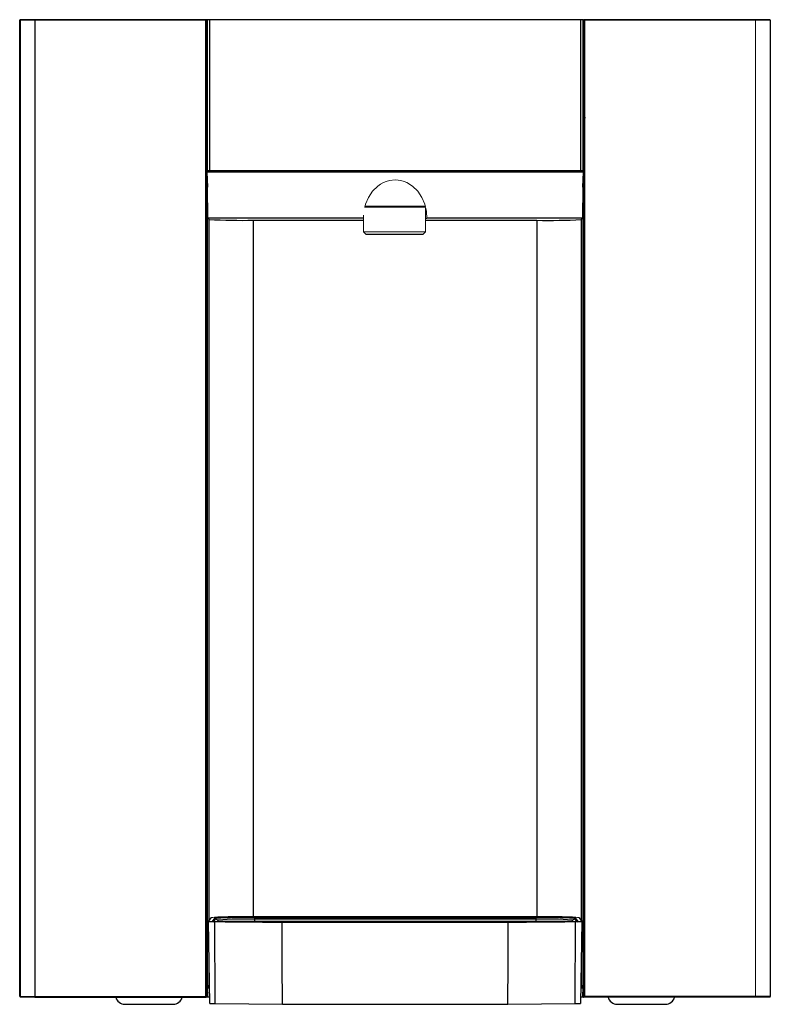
# Model space of a CAD drawing. Header units: millimetres. Extents: x -157 to 163, y -21 to 400.
import ezdxf

# ---------------------------------------------------------------- set-up
doc = ezdxf.new("R2010")
doc.units = ezdxf.units.MM

msp = doc.modelspace()

# ---------------------------------------------------------------- linework, layer by layer
at = {"color": 7, "linetype": 'Continuous', "lineweight": 25}
for p, q in [((-157.43, -17.2), (-157.43, 399.3)), ((-157.19, 399.3), (-157.19, -17.2)), ((-156.94, 399.55), (-157.18, 399.55)), ((-151, 399.3), (-151, -17.2)), ((-77.98, -17.2), (-77.98, 399.3)), ((-77.79, 399.55), (-77.93, 399.55)), ((-77.68, -17.2), (-77.68, 399.3)), ((83.04, 399.48), (-77.62, 399.48)), ((-77.54, 396.05), (-77.54, 399.3)), ((-76.54, 399.48), (-76.54, 334.49)), ((81.96, 334.49), (81.96, 399.48)), ((83.11, 399.3), (82.96, 399.3)), ((83.41, 399.3), (83.41, -17.2)), ((162.71, 399.3), (162.71, -17.2)), ((-77.54, 397.56), (-77.29, 397.56)), ((82.71, 397.56), (82.96, 397.56)), ((82.95, 360.3), (82.71, 360.3)), ((82.95, 334.49), (-77.53, 334.49)), ((-77.29, 335.23), (82.71, 335.23)), ((-77.19, 314.81), (-77.39, 328.17)), ((82.81, 328.17), (82.62, 314.81)), ((82.72, 329.3), (82.81, 329.3)), ((-10.18, 320.04), (15.7, 320.04)), ((-10.8, 314.81), (-77.19, 314.81)), ((-76.69, 314.3), (-77.19, 314.81)), ((-57.69, 313.98), (-10.8, 313.98)), ((15.7, 313.98), (63.11, 313.98)), ((82.62, 314.81), (16.21, 314.81)), ((82.62, 314.81), (82.11, 314.3)), ((-9.8, 308.04), (14.7, 308.04)), ((62.71, 16.86), (-57.28, 16.86)), ((-57.28, 16.86), (-57.28, 14.82)), ((20.72, 16.9), (57.69, 16.9)), ((62.71, 16.86), (62.71, 14.82)), ((-76.96, 14.86), (-75.78, 16.46)), ((-76.35, -20.13), (-76.96, 14.86)), ((-74.2, 16.46), (-75.38, 14.86)), ((-74.25, 14.76), (-45.48, 14.52)), ((-74, -20.22), (-74.25, 14.76)), ((-73.09, 14.8), (-72.87, 14.79)), ((-57.28, 16.51), (62.71, 16.51)), ((62.71, 15.82), (-57.28, 15.82)), ((73.44, 14.82), (-48.53, 14.82)), ((50.9, 14.52), (-45.48, 14.52)), ((50.69, 14.55), (-45.27, 14.55)), ((-45.27, 14.55), (50.69, 14.55)), ((50.9, 14.52), (79.67, 14.76)), ((78.34, 14.8), (78.58, 14.81)), ((79.42, -20.22), (79.67, 14.76)), ((80.8, 14.86), (79.62, 16.46)), ((81.2, 16.46), (82.39, 14.86)), ((82.39, 14.86), (81.78, -20.13)), ((-76.69, -12.14), (-77.39, -12.85)), ((-76.49, -12.1), (-76.69, -12.14)), ((82.11, -12.14), (81.92, -12.1)), ((82.81, -12.85), (82.11, -12.14)), ((-77.51, -15.95), (-77.51, -17.2)), ((-77.39, -12.85), (-77.29, -12.94)), ((-77.35, -15.39), (-77.39, -15.35)), ((-77.35, -15.39), (-77.35, -17.45)), ((-77.28, -17.45), (-77.28, -13.44)), ((82.71, -12.94), (82.81, -12.85)), ((82.71, -13.44), (82.71, -17.45)), ((82.81, -15.35), (82.77, -15.39)), ((82.77, -17.45), (82.77, -15.39)), ((82.94, -15.95), (82.94, -17.2)), ((-157.29, -17.2), (-77.51, -17.2)), ((-112.58, -20.5), (-92, -20.5)), ((-76.4, -17.45), (-77.93, -17.45)), ((-74, -20.22), (-45.4, -20.46)), ((-45.4, -20.46), (50.82, -20.46)), ((50.82, -20.46), (79.42, -20.22)), ((83.19, -17.45), (81.82, -17.45)), ((162.71, -17.2), (82.94, -17.2)), ((97.42, -20.5), (118, -20.5))]:
    msp.add_line(p, q, dxfattribs=at)
at = {"color": 144, "linetype": 'Continuous', "lineweight": 18}
for p, q in [((-77.98, 399.3), (-157.29, 399.3)), ((-157.29, -17.2), (-157.29, 399.3)), ((-151.03, 399.48), (-149.78, 399.48)), ((-77.54, 399.3), (-77.68, 399.3)), ((-77.29, 335.23), (-77.29, 399.48)), ((82.71, 335.23), (82.71, 399.48)), ((82.96, 399.3), (82.96, 396.05)), ((83.11, -17.2), (83.11, 399.3)), ((162.71, 399.3), (83.41, 399.3)), ((155.21, 399.48), (156.13, 399.48)), ((156.43, -17.2), (156.43, 399.3)), ((162.62, -17.2), (162.62, 399.3)), ((-77.39, 396.48), (-77.54, 396.48)), ((-77.54, 396.05), (-77.39, 396.05)), ((-77.53, 337.91), (-77.53, 396.05)), ((-77.53, 394.85), (-77.44, 394.85)), ((-77.39, 396.05), (-77.39, 397.07)), ((-77.39, 397.07), (-77.29, 397.07)), ((82.71, 397.07), (82.81, 397.07)), ((82.81, 397.07), (82.81, 396.05)), ((82.96, 396.48), (82.81, 396.48)), ((82.81, 396.05), (82.96, 396.05)), ((82.86, 394.85), (82.95, 394.85)), ((82.95, 396.05), (82.95, 337.91)), ((-77.53, 391.2), (-77.29, 391.2)), ((-77.53, 390.98), (-77.29, 390.98)), ((82.71, 391.2), (82.95, 391.2)), ((82.71, 390.98), (82.95, 390.98)), ((-77.53, 370.9), (-77.29, 370.9)), ((82.71, 370.9), (82.95, 370.9)), ((82.71, 360.6), (82.95, 360.6)), ((83.82, 357.78), (82.71, 356.73)), ((82.95, 342.05), (82.71, 342.05)), ((82.95, 340.55), (82.71, 340.55)), ((82.71, 340.3), (82.95, 340.3)), ((-77.29, 338), (-77.53, 337.91)), ((82.95, 337.91), (82.71, 338)), ((-77.53, 334.49), (-77.25, 328.17)), ((-77.29, 335.23), (-76.55, 334.49)), ((-77.28, 334.49), (-77.28, 335.23)), ((81.97, 334.49), (82.71, 335.23)), ((82.67, 328.17), (82.95, 334.49)), ((82.71, 335.23), (82.71, 334.49)), ((-77.39, -15.49), (-77.39, 331.33)), ((-77.25, 328.17), (-77.39, 328.17)), ((82.81, 328.17), (82.67, 328.17)), ((82.81, 329), (82.71, 329)), ((82.81, 331.33), (82.81, -15.49)), ((15.7, 319.54), (-10.37, 319.54)), ((-10.8, 316.14), (-10.8, 309.04)), ((15.7, 309.04), (15.7, 319.17)), ((15.7, 316.47), (16.1, 316.47)), ((-10.8, 309.04), (-9.8, 308.04)), ((15.7, 309.04), (-10.8, 309.04)), ((14.7, 308.04), (15.7, 309.04)), ((-57.28, 16.89), (20.69, 16.89)), ((20.69, 16.89), (20.72, 16.9)), ((57.69, 16.9), (57.71, 16.89)), ((57.71, 16.89), (62.71, 16.89)), ((-72.76, 15.46), (-73.24, 14.82)), ((-72.75, 14.82), (-72.76, 15.46)), ((-45.05, 14.82), (-45.05, 14.55)), ((50.47, 14.55), (50.47, 14.82)), ((78.66, 14.82), (78.19, 15.46)), ((-77.51, -15.95), (-77.49, -15.46)), ((-77.35, -15.95), (-77.51, -15.95)), ((-77.49, -15.46), (-77.39, -15.49)), ((82.94, -15.95), (82.77, -15.95)), ((82.81, -15.49), (82.91, -15.46)), ((82.91, -15.46), (82.94, -15.95))]:
    msp.add_line(p, q, dxfattribs=at)
at = {"color": 8, "linetype": 'Continuous', "lineweight": 25}
for p, q in [((-77.53, 390.3), (-77.29, 390.3)), ((82.71, 390.3), (82.95, 390.3)), ((-77.29, 372.7), (-77.53, 372.7)), ((-77.29, 370), (-77.53, 370)), ((82.95, 372.7), (82.71, 372.7)), ((82.95, 370), (82.71, 370)), ((82.95, 360.55), (82.71, 360.55)), ((83.65, 357.96), (82.71, 357.08)), ((82.95, 341.8), (82.71, 341.8)), ((82.95, 340.8), (82.71, 340.8)), ((82.71, 329.05), (82.81, 329.05)), ((-76.69, 15.24), (-76.69, 314.3)), ((-57.69, 16.89), (-57.69, 313.98)), ((63.11, 313.98), (63.11, 16.89)), ((82.11, 314.3), (82.11, 15.24)), ((-74.7, 14.81), (-73.72, 16.13)), ((-74.17, 16.47), (-74.2, 16.46)), ((78.19, 15.46), (78.17, 14.82)), ((79.15, 16.13), (80.12, 14.81)), ((79.62, 16.46), (79.59, 16.47)), ((-76.69, -12.14), (-76.69, -1.14)), ((82.11, -1.14), (82.11, -12.14)), ((-77.29, -12.94), (-76.48, -12.94)), ((-77.28, -13.44), (-76.47, -13.44)), ((81.89, -13.44), (82.71, -13.44)), ((81.9, -12.94), (82.71, -12.94))]:
    msp.add_line(p, q, dxfattribs=at)
at = {"color": 7, "linetype": 'Continuous', "lineweight": 25, "flags": 128}
for points in [[(-151, 399.3), (-151, 399.35), (-151, 399.4), (-150.99, 399.44), (-150.98, 399.48), (-150.96, 399.51), (-150.94, 399.53), (-150.93, 399.55), (-150.91, 399.55)], [(156.43, 399.3), (156.42, 399.35), (156.42, 399.4), (156.41, 399.44), (156.4, 399.48), (156.38, 399.51), (156.37, 399.53), (156.35, 399.55), (156.33, 399.55)], [(-45.4, -20.46), (-45.44, -2.97), (-45.48, 14.52)], [(2.71, 14.82), (-10, 14.82), (-22.7, 14.82), (-33.79, 14.82), (-44.88, 14.82)], [(50.3, 14.82), (39.85, 14.82), (29.4, 14.82), (16.06, 14.82), (2.71, 14.82)], [(50.82, -20.46), (50.86, -2.97), (50.9, 14.52)], [(-150.91, -17.45), (-150.93, -17.45), (-150.94, -17.43), (-150.96, -17.41), (-150.98, -17.38), (-150.99, -17.34), (-151, -17.3), (-151, -17.25), (-151, -17.2)], [(156.33, -17.45), (156.35, -17.45), (156.37, -17.43), (156.38, -17.41), (156.4, -17.38), (156.41, -17.34), (156.42, -17.3), (156.42, -17.25), (156.43, -17.2)]]:
    msp.add_lwpolyline(points, dxfattribs=at)
at = {"color": 144, "linetype": 'Continuous', "lineweight": 18, "flags": 128}
msp.add_lwpolyline([(-10.2, 319.54), (-9.91, 320.81), (-8.67, 323.75), (-6.92, 326.37), (-4.75, 328.51), (-3.56, 329.35), (-2.31, 330.04), (-1.06, 330.55), (0.23, 330.91), (2.71, 331.19), (3.96, 331.12), (5.19, 330.91), (6.48, 330.55), (7.73, 330.04), (10.17, 328.51), (12.34, 326.37), (14.1, 323.75), (15.33, 320.81), (16.02, 317.77), (16.21, 314.81), (16.21, 314.81)], dxfattribs=at)
at = {"color": 7, "linetype": 'Continuous', "lineweight": 25}
for centre, radius, start, end in [((-157.18, 399.3), 0.25, 90, 180), ((-156.94, 399.3), 0.25, 90.0011, 180.0011), ((162.37, 399.3), 0.25, 359.9989, 89.9989), ((162.46, 399.3), 0.25, 0, 90), ((-61.89, 623.22), 309.27, 267.2571, 270.7775), ((68.19, 571.7), 257.77, 268.8706, 273.0948), ((-74.79, 36.78), 22.03, 264.3232, 271.3982), ((-73.22, 64.94), 50.15, 268.0437, 269.5698), ((-74.2, 15.96), 0.5, 19.4727, 89.9739), ((-61.3, -164.77), 181.32, 88.7314, 93.9294), ((-72.78, 16.46), 1, 199.4726, 270.9735), ((-61.06, -154.87), 170.73, 88.7314, 93.9294), ((66.72, -164.77), 181.32, 86.0706, 91.2686), ((66.49, -154.87), 170.73, 86.0706, 91.2686), ((78.2, 16.46), 1, 269.0265, 340.5274), ((79.62, 15.96), 0.5, 90.0261, 160.5273), ((80.21, 36.78), 22.03, 268.6018, 275.6768), ((-84.75, -13.32), 7.46, 359.0631, 2.9023), ((90.17, -13.32), 7.46, 177.0977, 180.9369), ((-156.94, -17.2), 0.25, 179.9989, 269.9989), ((-112.58, -16.5), 4, 194.021, 270), ((-92, -16.5), 4, 270, 346.054), ((-77.63, -17.26), 0.355, 170.2733, 212.3435), ((-77.93, -17.2), 0.25, 270.0393, 0.0393), ((-77.76, -17.2), 0.25, 269.9607, 359.9607), ((-74.46, -1.1), 19.12, 264.3232, 271.3982), ((79.88, -1.1), 19.12, 268.6018, 275.6768), ((83.19, -17.2), 0.25, 180.0377, 270.0409), ((83.36, -17.2), 0.25, 179.9607, 269.9607), ((83.06, -17.26), 0.355, 327.6565, 9.7267), ((97.42, -16.5), 4, 194.021, 270), ((118, -16.5), 4, 270, 346.054), ((162.37, -17.2), 0.25, 270.0011, 0.0011)]:
    msp.add_arc(centre, radius, start, end, dxfattribs=at)
at = {"color": 144, "linetype": 'Continuous', "lineweight": 18}
for points, knots in [([(-157.04, 399.55), (-157.1, 399.55), (-157.17, 399.52), (-157.26, 399.43), (-157.29, 399.37), (-157.29, 399.3)], [0, 0, 0, 0, 0.5, 0.5, 1, 1, 1, 1]), ([(-77.54, 399.3), (-77.54, 399.37), (-77.57, 399.43), (-77.66, 399.52), (-77.72, 399.55), (-77.79, 399.55)], [0, 0, 0, 0, 0.5, 0.5, 1, 1, 1, 1]), ([(162.71, 399.3), (162.71, 399.37), (162.68, 399.43), (162.59, 399.52), (162.53, 399.55), (162.46, 399.55)], [0, 0, 0, 0, 0.5, 0.5, 1, 1, 1, 1]), ([(-77.44, 394.85), (-77.43, 394.85), (-77.42, 394.85), (-77.36, 394.85), (-77.32, 394.85), (-77.29, 394.85), (-77.29, 394.85)], [0, 0, 0, 0, 0.4749473, 0.729891, 0.990776, 1, 1, 1, 1]), ([(82.71, 394.85), (82.71, 394.85), (82.74, 394.85), (82.78, 394.85), (82.84, 394.85), (82.86, 394.85), (82.86, 394.85)], [0, 0, 0, 0, 0.008803, 0.263857, 0.524854, 1, 1, 1, 1]), ([(16.21, 314.81), (16.19, 314.8), (16.15, 314.79), (15.97, 314.77), (15.78, 314.76), (15.7, 314.75)], [0, 0, 0, 0, 0.372739, 0.743854, 1, 1, 1, 1]), ([(-75.78, 16.46), (-75.7, 16.49), (-75.53, 16.54), (-74.65, 16.61), (-73.67, 16.66), (-73.27, 16.67)], [0, 0, 0, 0, 0.360962, 0.743052, 1, 1, 1, 1]), ([(77.1, 16.73), (77.44, 16.72), (78.19, 16.7), (79.05, 16.66), (80.08, 16.61), (80.96, 16.54), (81.12, 16.49), (81.2, 16.46)], [0, 0, 0, 0, 0.125684, 0.278167, 0.430694, 0.72344, 1, 1, 1, 1]), ([(79.02, 14.79), (79.07, 14.79), (79.17, 14.8), (79.32, 14.8), (79.47, 14.8), (79.61, 14.8), (79.82, 14.81), (80.07, 14.81), (80.34, 14.82), (80.55, 14.83), (80.69, 14.84), (80.76, 14.85), (80.8, 14.85), (80.8, 14.86), (80.8, 14.86)], [0, 0, 0, 0, 0.049056, 0.097896, 0.146679, 0.195565, 0.244712, 0.372226, 0.500028, 0.627536, 0.755343, 0.836951, 0.918256, 1, 1, 1, 1]), ([(-157.29, -17.2), (-157.29, -17.27), (-157.26, -17.33), (-157.17, -17.42), (-157.1, -17.45), (-157.04, -17.45)], [0, 0, 0, 0, 0.5, 0.5, 1, 1, 1, 1]), ([(156.33, -17.45), (155.71, -17.45), (154.47, -17.45), (152.6, -17.45), (150.73, -17.45), (148.86, -17.45), (146.99, -17.45), (145.11, -17.45), (143.22, -17.45), (141.34, -17.45), (139.45, -17.45), (137.56, -17.45), (135.66, -17.45), (133.76, -17.45), (131.86, -17.45), (129.95, -17.45), (128.04, -17.45), (126.13, -17.45), (124.21, -17.45), (122.29, -17.45), (119.79, -17.45), (116.71, -17.45), (113.04, -17.45), (109.36, -17.45), (105.67, -17.45), (101.98, -17.45), (98.27, -17.45), (94.56, -17.45), (90.83, -17.45), (87.1, -17.45), (84.6, -17.45), (83.36, -17.45)], [0, 0, 0, 0, 0.026332, 0.052659, 0.078981, 0.105298, 0.131612, 0.157923, 0.184232, 0.210539, 0.236846, 0.263152, 0.289458, 0.315765, 0.342074, 0.368386, 0.3947, 0.421018, 0.447341, 0.473668, 0.500001, 0.550027, 0.600035, 0.65003, 0.700017, 0.749999, 0.799981, 0.849967, 0.899963, 0.949972, 1, 1, 1, 1]), ([(162.46, -17.45), (162.53, -17.45), (162.59, -17.42), (162.68, -17.33), (162.71, -17.27), (162.71, -17.2)], [0, 0, 0, 0, 0.5, 0.5, 1, 1, 1, 1])]:
    msp.add_open_spline(points, degree=3, knots=knots, dxfattribs=at)
at = {"color": 7, "linetype": 'Continuous', "lineweight": 25}
for points, knots in [([(-150.91, 399.55), (-150.99, 399.55), (-151.17, 399.55), (-151.42, 399.55), (-151.67, 399.55), (-151.91, 399.55), (-152.28, 399.55), (-152.75, 399.55), (-153.32, 399.55), (-153.86, 399.55), (-154.55, 399.55), (-155.15, 399.55), (-155.67, 399.55), (-156.12, 399.55), (-156.55, 399.55), (-156.78, 399.55), (-156.88, 399.55), (-156.91, 399.55), (-156.94, 399.55), (-156.94, 399.55), (-156.94, 399.55)], [0, 0, 0, 0, 0.024463, 0.048924, 0.073384, 0.097842, 0.122299, 0.183469, 0.244602, 0.308647, 0.372343, 0.500042, 0.564087, 0.627783, 0.755481, 0.877681, 0.896193, 0.938679, 0.97679, 1, 1, 1, 1]), ([(-77.93, 399.55), (-78.56, 399.55), (-79.81, 399.55), (-81.68, 399.55), (-83.54, 399.55), (-85.41, 399.55), (-87.27, 399.55), (-89.13, 399.55), (-90.99, 399.55), (-92.85, 399.55), (-94.7, 399.55), (-99.03, 399.55), (-105.79, 399.55), (-112.77, 399.55), (-118.85, 399.55), (-123.51, 399.55), (-128.7, 399.55), (-132.9, 399.55), (-136.68, 399.55), (-140.25, 399.55), (-143.82, 399.55), (-147.37, 399.55), (-149.73, 399.55), (-150.91, 399.55)], [0, 0, 0, 0, 0.02501, 0.050017, 0.075023, 0.100026, 0.125027, 0.150026, 0.175023, 0.200018, 0.22501, 0.25, 0.375081, 0.499998, 0.535141, 0.625032, 0.692446, 0.749997, 0.800016, 0.850026, 0.900027, 0.950018, 1, 1, 1, 1]), ([(156.33, 399.55), (155.74, 399.55), (154.56, 399.55), (152.79, 399.55), (151.02, 399.55), (149.24, 399.55), (147.46, 399.55), (145.67, 399.55), (143.88, 399.55), (142.09, 399.55), (140.3, 399.55), (136.11, 399.55), (129.48, 399.55), (122.56, 399.55), (116.47, 399.55), (111.76, 399.55), (106.48, 399.55), (102.16, 399.55), (98.27, 399.55), (94.55, 399.55), (90.83, 399.55), (87.1, 399.55), (84.6, 399.55), (83.36, 399.55)], [0, 0, 0, 0, 0.02501, 0.050017, 0.075023, 0.100026, 0.125027, 0.150026, 0.175023, 0.200018, 0.22501, 0.25, 0.375081, 0.499998, 0.535141, 0.625032, 0.692446, 0.749997, 0.800016, 0.850026, 0.900027, 0.950018, 1, 1, 1, 1]), ([(162.37, 399.55), (162.36, 399.55), (162.36, 399.55), (162.35, 399.55), (162.32, 399.55), (162.29, 399.55), (162.24, 399.55), (162.13, 399.55), (161.95, 399.55), (161.72, 399.55), (161.33, 399.55), (160.84, 399.55), (160.27, 399.55), (159.64, 399.55), (158.76, 399.55), (157.92, 399.55), (157.32, 399.55), (156.98, 399.55), (156.63, 399.55), (156.41, 399.55), (156.33, 399.55)], [0, 0, 0, 0, 0.024463, 0.048924, 0.073384, 0.097842, 0.122299, 0.183469, 0.244602, 0.308647, 0.372343, 0.500042, 0.564087, 0.627783, 0.755481, 0.877681, 0.896193, 0.938679, 0.97679, 1, 1, 1, 1]), ([(-57.28, 16.86), (-58.31, 16.85), (-60.41, 16.85), (-63.53, 16.83), (-66.53, 16.79), (-69.22, 16.74), (-71.42, 16.68), (-73, 16.61), (-73.96, 16.54), (-74.11, 16.49), (-74.17, 16.47)], [0, 0, 0, 0, 0.117617, 0.242118, 0.371672, 0.503908, 0.636145, 0.765699, 0.8902, 1, 1, 1, 1]), ([(79.59, 16.47), (79.53, 16.49), (79.38, 16.54), (78.42, 16.61), (76.84, 16.68), (74.64, 16.74), (71.96, 16.79), (68.95, 16.83), (65.83, 16.85), (63.73, 16.85), (62.71, 16.86)], [0, 0, 0, 0, 0.10955, 0.234086, 0.363676, 0.49595, 0.628224, 0.757814, 0.88235, 1, 1, 1, 1]), ([(-73.59, 14.79), (-73.18, 14.79), (-72.35, 14.78), (-71.11, 14.77), (-69.86, 14.75), (-68.61, 14.74), (-67.35, 14.73), (-66.09, 14.72), (-64.82, 14.71), (-63.55, 14.69), (-62.28, 14.68), (-61.01, 14.67), (-59.37, 14.66), (-57.37, 14.64), (-55.01, 14.62), (-52.63, 14.6), (-50.25, 14.59), (-47.85, 14.57), (-46.25, 14.56), (-45.45, 14.56)], [0, 0, 0, 0, 0.045454, 0.090901, 0.136343, 0.181783, 0.227223, 0.272665, 0.318113, 0.363568, 0.409032, 0.454509, 0.500001, 0.583386, 0.666729, 0.750047, 0.833355, 0.916668, 1, 1, 1, 1]), ([(-45.05, 14.82), (-49.82, 14.82), (-54.54, 14.82), (-61.51, 14.82), (-63.82, 14.82), (-68.4, 14.82), (-70.67, 14.82), (-72.92, 14.82)], [0, 0, 0, 0, 0.5, 0.5, 0.75, 0.75, 1, 1, 1, 1]), ([(78.34, 14.82), (76.09, 14.82), (73.82, 14.82), (69.24, 14.82), (66.94, 14.82), (59.96, 14.82), (55.24, 14.82), (50.47, 14.82)], [0, 0, 0, 0, 0.25, 0.25, 0.5, 0.5, 1, 1, 1, 1]), ([(50.87, 14.56), (51.31, 14.56), (52.18, 14.56), (53.49, 14.57), (54.8, 14.58), (56.1, 14.59), (57.4, 14.6), (58.7, 14.61), (60, 14.62), (61.29, 14.63), (62.58, 14.64), (63.86, 14.65), (65.5, 14.66), (67.49, 14.68), (69.82, 14.7), (72.14, 14.72), (74.45, 14.75), (76.74, 14.77), (78.26, 14.79), (79.02, 14.79)], [0, 0, 0, 0, 0.045458, 0.090907, 0.136351, 0.181792, 0.227233, 0.272675, 0.318122, 0.363575, 0.409038, 0.454512, 0.500001, 0.583381, 0.666722, 0.750039, 0.833348, 0.916663, 1, 1, 1, 1]), ([(-150.91, -17.45), (-151, -17.45), (-151.19, -17.45), (-151.48, -17.45), (-151.75, -17.45), (-152.02, -17.45), (-152.29, -17.45), (-152.55, -17.45), (-152.81, -17.45), (-153.06, -17.45), (-153.61, -17.45), (-154.4, -17.45), (-155.3, -17.45), (-156.03, -17.45), (-156.45, -17.45), (-156.68, -17.45), (-156.79, -17.45), (-156.88, -17.45), (-156.93, -17.45), (-156.94, -17.45), (-156.94, -17.45)], [0, 0, 0, 0, 0.0273026, 0.0545107, 0.0816517, 0.1087533, 0.1358432, 0.1629492, 0.190099, 0.2173202, 0.2446403, 0.372281, 0.500011, 0.6276502, 0.7553816, 0.8044519, 0.8532873, 0.9020491, 0.9508995, 1, 1, 1, 1]), ([(-150.91, -17.45), (-150.32, -17.45), (-149.14, -17.45), (-147.37, -17.45), (-145.59, -17.45), (-143.81, -17.45), (-142.03, -17.45), (-140.25, -17.45), (-138.46, -17.45), (-136.67, -17.45), (-134.88, -17.45), (-130.68, -17.45), (-124.06, -17.45), (-117.11, -17.45), (-111.02, -17.45), (-106.29, -17.45), (-101.03, -17.45), (-96.72, -17.45), (-92.85, -17.45), (-89.13, -17.45), (-85.41, -17.45), (-81.67, -17.45), (-79.18, -17.45), (-77.93, -17.45)], [0, 0, 0, 0, 0.025012, 0.050021, 0.075028, 0.100033, 0.125035, 0.150034, 0.175031, 0.200025, 0.225016, 0.250006, 0.375097, 0.499998, 0.536238, 0.625036, 0.693347, 0.750002, 0.800019, 0.850028, 0.900027, 0.950018, 1, 1, 1, 1]), ([(-145.86, -17.45), (-147, -17.45), (-148.74, -17.45), (-150.1, -17.45), (-150.56, -17.45)], [0, 0, 0, 0, 0.6613121, 1, 1, 1, 1]), ([(-112.58, -20.5), (-112.58, -20.5), (-112.57, -20.5), (-112.56, -20.5), (-112.54, -20.5), (-112.51, -20.5), (-112.48, -20.5), (-112.42, -20.5), (-112.33, -20.5), (-112.08, -20.5), (-111.54, -20.5), (-110.58, -20.5), (-109.48, -20.5), (-108.32, -20.5), (-107.19, -20.5), (-106.2, -20.5), (-105.42, -20.5), (-104.61, -20.5), (-103.78, -20.5), (-103.01, -20.5), (-102.59, -20.5), (-102.17, -20.5), (-101.67, -20.5), (-101.05, -20.5), (-100.43, -20.5), (-99.83, -20.5), (-99.23, -20.5), (-98.64, -20.5), (-98.06, -20.5), (-97.51, -20.5), (-96.96, -20.5), (-96.44, -20.5), (-95.94, -20.5), (-95.46, -20.5), (-95.01, -20.5), (-94.58, -20.5), (-94.19, -20.5), (-93.82, -20.5), (-93.48, -20.5), (-93.17, -20.5), (-92.9, -20.5), (-92.66, -20.5), (-92.46, -20.5), (-92.29, -20.5), (-92.16, -20.5), (-92.07, -20.5), (-92.01, -20.5), (-92.01, -20.5), (-92, -20.5)], [0, 0, 0, 0, 0.009036, 0.018072, 0.027108, 0.036144, 0.04518, 0.052743, 0.067716, 0.090366, 0.147562, 0.204757, 0.258102, 0.300999, 0.343897, 0.382278, 0.401448, 0.420692, 0.460259, 0.480019, 0.492136, 0.499863, 0.519099, 0.538335, 0.557571, 0.576807, 0.596043, 0.615279, 0.634515, 0.653751, 0.672987, 0.692223, 0.711459, 0.730695, 0.749932, 0.769168, 0.788404, 0.80764, 0.826876, 0.846112, 0.865348, 0.884584, 0.90382, 0.923056, 0.942292, 0.961528, 0.980764, 1, 1, 1, 1]), ([(162.37, -17.45), (162.36, -17.45), (162.36, -17.45), (162.34, -17.45), (162.32, -17.45), (162.28, -17.45), (162.23, -17.45), (162.17, -17.45), (162.11, -17.45), (162.03, -17.45), (161.84, -17.45), (161.45, -17.45), (160.72, -17.45), (159.82, -17.45), (158.97, -17.45), (158.28, -17.45), (157.82, -17.45), (157.34, -17.45), (156.84, -17.45), (156.5, -17.45), (156.33, -17.45)], [0, 0, 0, 0, 0.027303, 0.054511, 0.081652, 0.108753, 0.135843, 0.162949, 0.190099, 0.21732, 0.24464, 0.372281, 0.500011, 0.62765, 0.755382, 0.804452, 0.853287, 0.902049, 0.9509, 1, 1, 1, 1])]:
    msp.add_open_spline(points, degree=3, knots=knots, dxfattribs=at)
for points in [[(83.06, 399.49), (83, 399.45), (82.96, 399.37), (82.96, 399.3)], [(-44.88, 14.82), (-44.93, 14.82), (-44.99, 14.82), (-45.05, 14.82)], [(50.3, 14.82), (50.36, 14.82), (50.42, 14.82), (50.47, 14.82)]]:
    msp.add_open_spline(points, degree=3, dxfattribs=at)

doc.saveas('drawing.dxf')
